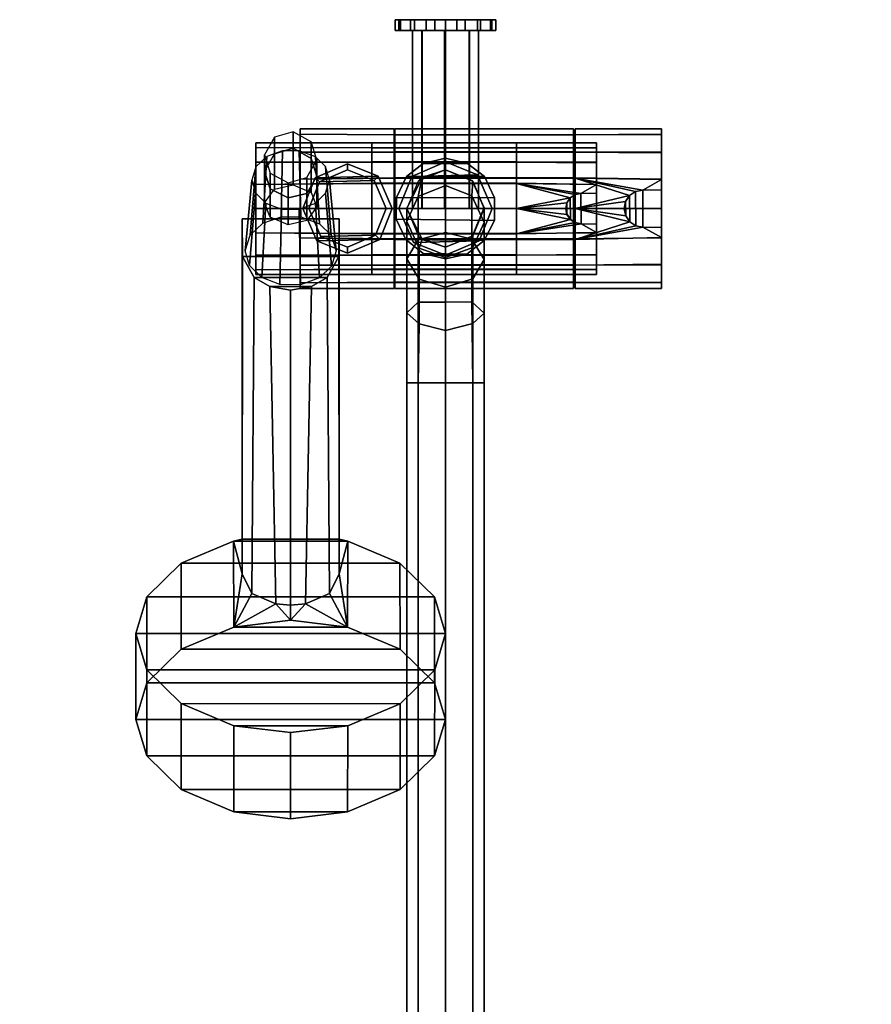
# Model space of a CAD drawing. Header units: millimetres. Extents: x -110 to 110, y -509 to 0.
# Tile 2 of 2: x -110 to 110, y -255 to 0. Entities that reach past the tile are written whole.
import ezdxf

# ---------------------------------------------------------------- set-up
doc = ezdxf.new("R2010")
doc.units = ezdxf.units.MM
doc.header["$MEASUREMENT"] = 0
doc.layers.add('CHROME01', color=9, linetype='Continuous')
doc.layers.add('PLASTIC02', color=253, linetype='Continuous')

msp = doc.modelspace()

# ---------------------------------------------------------------- meshes
at = {"layer": 'CHROME01'}
mesh = msp.add_polyface(dxfattribs=at)
corners = [(-19, -33.32, 812.85), (18.3, -33.32, 812.85), (18.3, -32, 806.29), (-19, -32, 806.29), (18.3, -33.28, 799.81), (-19, -33.28, 799.81), (18.3, -36.95, 794.29), (-19, -36.95, 794.29), (-25.31, -38.99, 118.51), (-18.41, -41.74, 118.51), (-32.56, -42.1, 118.51), (-18.41, -41.74, 118.51), (-25.31, -38.99, 118.51), (-25.31, -37.46, 148.5), (-17.36, -40.64, 148.5), (-25.31, -37.46, 149.5), (-17.36, -40.64, 149.5), (-33.67, -41.05, 149.5), (-17.36, -40.64, 158.15), (-25.31, -37.46, 158.15), (-33.67, -41.05, 158.15), (-17.36, -40.64, 149.5), (-25.31, -37.46, 149.5), (-25.31, -37.46, 158.15), (-17.36, -40.64, 158.15), (0, -36.96, 20), (8.3, -40.27, 20), (-8.73, -40.7, 20), (8.3, -40.27, 43.05), (0, -36.96, 43.05), (-8.73, -40.7, 43.05), (0, -36.96, 20), (-8.73, -40.7, 20), (-8.73, -40.7, 43.05), (0, -36.96, 43.05), (0, -39, 43.31), (-7.03, -41.88, 43.31), (-6, -41, 1191.7), (0, -39, 1191.7), (-7.03, -45.86, 1211.55), (0, -43.08, 1212.39), (-37.53, -29.81, 180.6), (-13.3, -29.96, 180.96), (-13.3, -28.36, 173), (-37.53, -28.36, 173), (-13.3, -29.92, 165.13), (-37.53, -29.81, 165.4), (-13.3, -34.37, 158.43), (-37.53, -34.4, 158.4), (-13.3, -41.07, 153.94), (-37.53, -41.4, 153.81), (-13.3, -41.16, 192.1), (-13.3, -34.47, 187.66), (-37.53, -34.4, 187.6), (-37.53, -41.4, 192.19), (-5.81, -37.37, 978.76), (0, -36, 978.76), (0, -36, 952.76), (-5.81, -37.37, 952.76), (-12.68, -46.11, 952.76), (-12.68, -46.11, 978.76), (-10.05, -40.75, 978.76), (-10.05, -40.75, 952.76), (-13, -0.2, 965.76), (-13, -3, 965.76), (-12.06, -3, 970.61), (-12.06, -0.2, 970.61), (-9.06, -3, 975.08), (-9.06, -0.2, 975.08), (-4.99, -3, 977.76), (-4.99, -0.2, 977.76), (0.03, -3, 978.76), (0.03, -0.2, 978.76), (-2.74, -0.2, 953.05), (-2.74, -3, 953.05), (-7.97, -3, 955.48), (-7.97, -0.2, 955.48), (-11.64, -3, 959.96), (-11.64, -0.2, 959.96), (5.05, -3, 977.74), (0.03, -3, 978.76), (-4.99, -3, 977.76), (-0.26, -3, 974.25), (-6.15, -3, 971.63), (-6.15, -49, 971.63), (-0.26, -49, 974.25), (-8.5, -3, 965.76), (-8.5, -49, 965.76), (-6.05, -3, 959.79), (0.01, -3, 957.26), (0.01, -49, 957.26), (-6.05, -49, 959.79)]
mesh.append_faces([[corners[k] for k in face] for face in [(0, 1, 2, 3), (4, 5, 3, 2), (4, 6, 7, 5), (8, 9, 10, 10), (11, 12, 13, 14), (15, 16, 17, 17), (18, 19, 20, 20), (21, 22, 23, 24), (25, 26, 27, 27), (28, 29, 30, 30), (31, 32, 33, 34), (35, 36, 37, 38), (38, 37, 39, 40), (41, 42, 43, 44), (43, 45, 46, 44), (45, 47, 48, 46), (49, 50, 48, 47), (51, 52, 53, 54), (42, 41, 53, 52), (55, 56, 57, 58), (59, 60, 61, 62), (62, 61, 55, 58), (63, 64, 65, 66), (66, 65, 67, 68), (68, 67, 69, 70), (70, 69, 71, 72), (73, 74, 75, 76), (76, 75, 77, 78), (78, 77, 64, 63), (79, 80, 81, 81), (82, 83, 84, 85), (84, 83, 86, 87), (88, 89, 90, 91), (86, 88, 91, 87)]])
mesh = msp.add_polyface(dxfattribs=at)
corners = [(18.3, -42.47, 790.59), (-19, -42.47, 790.59), (-19, -36.95, 794.29), (18.3, -36.95, 794.29), (18.3, -37.03, 818.36), (-19, -37.03, 818.36), (-19, -42.55, 822.02), (18.3, -42.55, 822.02), (18.3, -33.32, 812.85), (-19, -33.32, 812.85), (8.3, -40.27, 20), (0, -36.96, 20), (0, -36.96, 43.05), (8.3, -40.27, 43.05), (0, -39, 43.31), (0, -39, 1191.7), (7.07, -41.93, 1191.7), (6.91, -41.77, 43.31), (6.84, -45.69, 1211.62), (0, -43.08, 1212.39), (-13.05, -29.96, 180.96), (33.1, -29.96, 180.91), (33.1, -28.36, 172.95), (-13.05, -28.36, 173), (33.1, -29.92, 165.08), (-13.05, -29.92, 165.13), (33.1, -34.37, 158.38), (-13.05, -34.37, 158.43), (33.1, -41.07, 153.89), (-13.05, -41.07, 153.94), (-5.81, -37.37, 952.76), (0, -36, 952.76), (5.72, -37.33, 952.76), (5.72, -37.33, 952.76), (10.05, -40.75, 952.76), (-10.05, -40.75, 952.76), (-5.81, -37.37, 952.76), (10.05, -40.75, 952.76), (12.7, -46.21, 952.76), (-12.68, -46.11, 952.76), (-10.05, -40.75, 952.76), (0, -36, 978.76), (-5.81, -37.37, 978.76), (5.72, -37.33, 978.76), (-10.05, -40.75, 978.76), (10.05, -40.75, 978.76), (-12.68, -46.11, 978.76), (12.7, -46.21, 978.76), (5.72, -37.33, 978.76), (10.05, -40.75, 978.76), (10.05, -40.75, 952.76), (5.72, -37.33, 952.76), (0, -36, 952.76), (0, -36, 978.76), (0.03, -0.2, 978.76), (0.03, -3, 978.76), (5.05, -3, 977.74), (5.05, -0.2, 977.74), (9.04, -3, 975.1), (9.04, -0.2, 975.1), (11.63, -0.2, 959.95), (11.63, -3, 959.95), (8.25, -3, 955.71), (8.25, -0.2, 955.71), (2.89, -3, 953.08), (2.89, -0.2, 953.08), (-2.74, -3, 953.05), (-2.74, -0.2, 953.05), (-9.06, -3, 975.08), (9.04, -3, 975.1), (5.05, -3, 977.74), (-4.99, -3, 977.76), (-12.06, -3, 970.61), (12, -3, 970.76), (-13, -3, 965.76), (13, -3, 965.76), (-11.64, -3, 959.96), (11.63, -3, 959.95), (-7.97, -3, 955.48), (8.25, -3, 955.71), (-2.74, -3, 953.05), (2.89, -3, 953.08), (6.13, -3, 971.64), (-0.26, -3, 974.25), (-0.26, -49, 974.25), (6.13, -49, 971.64), (8.5, -3, 965.76), (8.5, -49, 965.76), (0.01, -3, 957.26), (6.18, -3, 959.92), (6.18, -49, 959.92), (0.01, -49, 957.26)]
mesh.append_faces([[corners[k] for k in face] for face in [(0, 1, 2, 3), (4, 5, 6, 7), (8, 9, 5, 4), (10, 11, 12, 13), (14, 15, 16, 17), (18, 16, 15, 19), (20, 21, 22, 23), (24, 25, 23, 22), (24, 26, 27, 25), (28, 29, 27, 26), (30, 31, 32, 32), (33, 34, 35, 36), (37, 38, 39, 40), (41, 42, 43, 43), (44, 45, 43, 42), (46, 47, 45, 44), (48, 49, 50, 51), (52, 53, 48, 51), (54, 55, 56, 57), (57, 56, 58, 59), (60, 61, 62, 63), (63, 62, 64, 65), (65, 64, 66, 67), (68, 69, 70, 71), (72, 73, 69, 68), (74, 75, 73, 72), (76, 77, 75, 74), (78, 79, 77, 76), (80, 81, 79, 78), (82, 83, 84, 85), (86, 82, 85, 87), (88, 89, 90, 91), (90, 89, 86, 87)]])
mesh = msp.add_polyface(dxfattribs=at)
corners = [(39, -43.8, 819.61), (39, -38.98, 816.49), (39, -37.15, 818.47), (39, -42.82, 822.13), (39, -36.98, 794.27), (39, -38.81, 796.27), (39, -43.98, 792.9), (39, -42.74, 790.48), (39, -33.19, 800.03), (39, -35.63, 801.22), (39, -32, 806.29), (39, -34.7, 806.29), (39, -33.27, 812.73), (39, -35.72, 811.6), (18.3, -32, 806.29), (18.3, -33.32, 812.85), (39, -33.27, 812.73), (39, -32, 806.29), (18.3, -37.03, 818.36), (39, -37.15, 818.47), (18.3, -42.55, 822.02), (39, -42.82, 822.13), (39, -33.19, 800.03), (18.3, -33.28, 799.81), (39, -36.98, 794.27), (18.3, -36.95, 794.29), (39, -42.74, 790.48), (18.3, -42.47, 790.59), (49.11, -44.6, 193.17), (50.94, -44.23, 193.08), (33.53, -41.16, 192.04), (33.53, -28.36, 172.95), (33.53, -29.96, 180.91), (55.82, -29.9, 180.82), (55.82, -28.36, 173), (33.53, -34.47, 187.61), (55.82, -34.61, 187.8), (55.82, -41.5, 192.23), (55.82, -29.81, 165.4), (33.53, -29.92, 165.08), (55.82, -34.4, 158.4), (33.53, -34.37, 158.38), (55.82, -41.4, 153.81), (33.53, -41.07, 153.89), (55.82, -44.14, 193.06), (55.82, -42.68, 189.17), (55.82, -41.5, 192.23), (55.82, -44.14, 193.06), (55.82, -44.15, 189.67), (55.82, -36.83, 185.38), (55.82, -34.61, 187.8), (55.82, -34.4, 158.4), (55.82, -36.62, 160.83), (55.82, -42.9, 156.75), (55.82, -41.4, 153.81), (55.82, -29.81, 165.4), (55.82, -32.77, 166.84), (55.82, -28.36, 173), (55.82, -31.64, 173), (55.82, -29.9, 180.82), (55.82, -32.88, 179.44), (33.1, -34.47, 187.61), (-13.05, -34.47, 187.66), (-13.05, -41.16, 192.1), (33.1, -41.16, 192.04), (33.1, -29.96, 180.91), (-13.05, -29.96, 180.96), (10.05, -40.75, 978.76), (12.7, -46.21, 978.76), (12.7, -46.21, 952.76), (10.05, -40.75, 952.76), (9.04, -3, 975.1), (12, -3, 970.76), (12, -0.2, 970.76), (9.04, -0.2, 975.1), (13, -3, 965.76), (13, -0.2, 965.76), (11.63, -3, 959.95), (11.63, -0.2, 959.95)]
mesh.append_faces([[corners[k] for k in face] for face in [(0, 1, 2, 3), (4, 5, 6, 7), (4, 8, 9, 5), (8, 10, 11, 9), (10, 12, 13, 11), (1, 13, 12, 2), (14, 15, 16, 17), (15, 18, 19, 16), (20, 21, 19, 18), (22, 23, 14, 17), (24, 25, 23, 22), (24, 26, 27, 25), (28, 29, 30, 30), (31, 32, 33, 34), (32, 35, 36, 33), (30, 37, 36, 35), (37, 30, 29, 29), (38, 39, 31, 34), (40, 41, 39, 38), (40, 42, 43, 41), (37, 29, 44, 44), (45, 46, 47, 48), (45, 49, 50, 46), (51, 52, 53, 54), (51, 55, 56, 52), (55, 57, 58, 56), (57, 59, 60, 58), (49, 60, 59, 50), (61, 62, 63, 64), (65, 66, 62, 61), (67, 68, 69, 70), (71, 72, 73, 74), (73, 72, 75, 76), (76, 75, 77, 78)]])
mesh = msp.add_polyface(dxfattribs=at)
corners = [(-49, -49, 806.29), (-49, -36.98, 818.31), (-49, -33.19, 812.55), (-49, -32, 806.29), (-49, -42.74, 822.1), (-49, -36.98, 794.27), (-49, -42.74, 790.48), (-49, -33.19, 800.03), (-49, -33.19, 812.55), (-19, -33.32, 812.85), (-19, -32, 806.29), (-49, -32, 806.29), (-19, -33.28, 799.81), (-49, -33.19, 800.03), (-19, -36.95, 794.29), (-49, -36.98, 794.27), (-19, -42.47, 790.59), (-49, -42.74, 790.48), (-19, -42.55, 822.02), (-19, -37.03, 818.36), (-49, -36.98, 818.31), (-49, -42.74, 822.1), (-17.36, -40.64, 148.5), (-25.31, -37.46, 148.5), (-33.67, -41.05, 148.5), (-25.31, -38.99, 118.51), (-32.56, -42.1, 118.51), (-33.67, -41.05, 148.5), (-25.31, -37.46, 148.5), (-25.31, -37.46, 149.5), (-33.67, -41.05, 149.5), (-33.67, -41.05, 158.15), (-25.31, -37.46, 158.15), (-37.53, -28.36, 173), (-37.53, -49, 173), (-37.53, -29.81, 180.6), (-37.53, -34.4, 187.6), (-37.53, -41.4, 192.19), (-37.53, -34.4, 158.4), (-37.53, -41.4, 153.81), (-37.53, -29.81, 165.4), (-33.28, -40.63, 788.85), (-35.86, -45.08, 787.47), (-35.86, -41.01, 768.91), (-33.28, -36.45, 769.85), (-34.67, -36.04, 790.28), (-34.67, -31.74, 770.83), (-34.67, -44.86, 807.79), (-33.28, -48.55, 804.7), (-39.32, -29.21, 771.35), (-39.32, -33.36, 790.3), (-39.32, -42.89, 809.45), (-46.72, -39.34, 789.25), (-44.14, -34.9, 790.63), (-44.14, -30.57, 771.07), (-46.72, -35.13, 770.13), (-46.72, -47.51, 805.57), (-44.14, -43.95, 808.56), (-45.33, -43.94, 787.83), (-45.33, -39.84, 769.15), (-40.68, -42.37, 768.63), (-40.68, -46.22, 786.45), (-37.4, -51.15, 826.39), (-32.57, -52.97, 824.87), (-33.62, -35.66, 802.15), (-37.77, -34.1, 803.45), (-42.47, -51.13, 826.41), (-42.12, -34.08, 803.47), (-47.18, -52.81, 825), (-46.16, -35.52, 802.26)]
mesh.append_faces([[corners[k] for k in face] for face in [(0, 1, 2, 3), (1, 0, 4, 4), (0, 5, 6, 6), (0, 3, 7, 5), (8, 9, 10, 11), (10, 12, 13, 11), (12, 14, 15, 13), (16, 17, 15, 14), (18, 19, 20, 21), (9, 8, 20, 19), (22, 23, 24, 24), (25, 26, 27, 28), (29, 30, 31, 32), (33, 34, 35, 35), (36, 34, 37, 37), (34, 38, 39, 39), (38, 34, 40, 40), (36, 35, 34, 34), (33, 40, 34, 34), (41, 42, 43, 44), (45, 41, 44, 46), (47, 48, 41, 45), (45, 46, 49, 50), (47, 45, 50, 51), (52, 53, 54, 55), (56, 57, 53, 52), (58, 52, 55, 59), (50, 53, 57, 51), (49, 54, 53, 50), (60, 61, 58, 59), (62, 63, 64, 65), (66, 62, 65, 67), (68, 66, 67, 69)]])
mesh = msp.add_polyface(dxfattribs=at)
corners = [(55.82, -53.86, 193.06), (55.82, -44.14, 193.06), (55.82, -44.14, 202.99), (55.82, -53.86, 202.99), (55.82, -53.85, 189.67), (55.82, -44.15, 189.67), (55.82, -42.68, 189.17), (55.82, -55.39, 189.14), (55.82, -49.03, 155.64), (55.82, -42.9, 156.75), (55.82, -55.05, 156.73), (55.82, -65.13, 179.44), (55.82, -32.88, 179.44), (55.82, -36.83, 185.38), (55.82, -61.17, 185.38), (55.82, -66.36, 173), (55.82, -31.64, 173), (55.82, -65.24, 166.85), (55.82, -32.77, 166.84), (55.82, -61.42, 160.86), (55.82, -36.62, 160.83), (51.01, -53.77, 193.08), (55.82, -53.86, 193.06), (55.82, -53.86, 202.99), (51.01, -53.77, 202.99), (50.94, -44.23, 193.08), (50.94, -44.23, 202.99), (55.82, -44.14, 202.99), (55.82, -44.14, 193.06), (46.19, -49.04, 193.64), (46.57, -50.87, 193.56), (46.57, -50.86, 202.99), (46.19, -49.04, 202.99), (49.1, -44.6, 193.17), (49.11, -44.6, 202.99), (46.54, -47.21, 202.99), (46.54, -47.2, 193.56), (49.18, -53.43, 202.99), (49.17, -53.42, 193.16), (47.56, -45.65, 202.99), (47.56, -45.65, 193.37), (47.62, -52.41, 193.36), (47.62, -52.41, 202.99), (55.82, -44.14, 202.99), (50.94, -44.23, 202.99), (51.01, -53.77, 202.99), (55.82, -53.86, 202.99), (46.19, -49.04, 202.99), (46.57, -50.86, 202.99), (46.54, -47.21, 202.99), (49.11, -44.6, 202.99), (49.18, -53.43, 202.99), (47.56, -45.65, 202.99), (47.62, -52.41, 202.99), (39, -45, 830.99), (34.98, -45.07, 830.99), (35.04, -52.93, 830.99), (39, -53, 830.99), (31.07, -49.03, 830.99), (31.38, -50.54, 830.99), (31.36, -47.52, 830.99), (33.48, -45.38, 830.99), (33.53, -52.65, 830.99), (32.2, -46.24, 830.99), (32.25, -51.81, 830.99), (39, -38.98, 816.49), (39, -43.8, 819.61), (39, -54.26, 819.59), (39, -59.02, 816.49), (39, -49.03, 791.99), (39, -43.98, 792.9), (39, -53.98, 792.89), (39, -62.28, 811.59), (39, -35.72, 811.6), (39, -63.3, 806.29), (39, -34.7, 806.29), (39, -62.37, 801.23), (39, -35.63, 801.22), (39, -59.23, 796.3), (39, -38.81, 796.27), (39, -53, 822.81), (39, -45, 822.81), (39, -45, 830.99), (39, -53, 830.99), (39, -52.99, 820.02), (39, -45, 820.02), (31.07, -49.03, 823.29), (31.39, -50.54, 823.22), (31.38, -50.54, 830.99), (31.07, -49.03, 830.99), (33.47, -45.38, 822.9), (33.48, -45.38, 830.99), (34.98, -45.07, 830.99), (34.98, -45.07, 822.83), (31.36, -47.52, 830.99), (31.36, -47.52, 823.22), (35.04, -52.93, 830.99), (33.53, -52.65, 830.99), (33.53, -52.64, 822.89), (35.04, -52.93, 822.83), (32.2, -46.24, 830.99), (32.2, -46.24, 823.06), (32.25, -51.8, 823.06), (32.25, -51.81, 830.99), (39, -45, 830.99), (39, -45, 822.81), (39, -53, 822.81), (39, -53, 830.99)]
mesh.append_faces([[corners[k] for k in face] for face in [(0, 1, 2, 3), (0, 4, 5, 1), (6, 5, 4, 7), (8, 9, 10, 10), (11, 12, 13, 14), (15, 16, 12, 11), (17, 18, 16, 15), (19, 20, 18, 17), (10, 9, 20, 19), (13, 6, 7, 14), (21, 22, 23, 24), (25, 26, 27, 28), (29, 30, 31, 32), (33, 34, 26, 25), (29, 32, 35, 36), (24, 37, 38, 21), (39, 34, 33, 40), (35, 39, 40, 36), (41, 42, 31, 30), (38, 37, 42, 41), (43, 44, 45, 46), (47, 48, 49, 49), (45, 44, 50, 51), (51, 50, 52, 53), (53, 52, 49, 48), (54, 55, 56, 57), (58, 59, 60, 60), (56, 55, 61, 62), (62, 61, 63, 64), (64, 63, 60, 59), (65, 66, 67, 68), (69, 70, 71, 71), (72, 73, 65, 68), (74, 75, 73, 72), (76, 77, 75, 74), (78, 79, 77, 76), (71, 70, 79, 78), (80, 81, 82, 83), (80, 84, 85, 81), (66, 85, 84, 67), (86, 87, 88, 89), (90, 91, 92, 93), (86, 89, 94, 95), (96, 97, 98, 99), (100, 91, 90, 101), (94, 100, 101, 95), (102, 103, 88, 87), (98, 97, 103, 102), (93, 92, 104, 105), (99, 106, 107, 96)]])
mesh = msp.add_polyface(dxfattribs=at)
corners = [(-49, -55.26, 822.1), (-49, -49, 806.29), (-49, -61.02, 818.31), (-49, -55.26, 790.48), (-49, -61.02, 794.27), (-49, -49, 823.29), (-49, -42.74, 822.1), (-49, -42.74, 790.48), (-49, -49, 789.29), (-19, -48.99, 789.29), (-49, -49, 789.29), (-49, -42.74, 790.48), (-19, -42.47, 790.59), (-19, -55.45, 790.56), (-49, -55.26, 790.48), (-19, -60.97, 794.21), (-49, -61.02, 794.27), (-19, -49, 823.29), (-49, -49, 823.29), (-49, -55.26, 822.1), (-19, -55.56, 821.97), (-19, -42.55, 822.02), (-49, -42.74, 822.1), (-36.85, -49, 148.5), (-35.32, -49, 118.51), (-32.2, -56.25, 118.51), (-33.26, -57.36, 148.5), (-32.56, -42.1, 118.51), (-33.67, -41.05, 148.5), (-36.85, -49, 158.15), (-36.85, -49, 149.5), (-33.26, -57.36, 149.5), (-33.26, -57.36, 158.15), (-33.67, -41.05, 149.5), (-33.67, -41.05, 158.15), (-37.53, -49, 173), (-37.53, -56.6, 153.81), (-37.53, -63.6, 158.4), (-37.53, -56.6, 192.19), (-37.53, -49, 193.64), (-37.53, -49, 152.36), (-37.53, -68.19, 165.4), (-37.53, -41.4, 192.19), (-37.53, -41.4, 153.81), (-33.28, -48.55, 804.7), (-35.86, -52.12, 801.71), (-35.86, -45.08, 787.47), (-33.28, -40.63, 788.85), (-40.68, -53.18, 800.82), (-40.68, -46.22, 786.45), (-45.33, -51.2, 802.47), (-46.72, -47.51, 805.57), (-46.72, -39.34, 789.25), (-45.33, -43.94, 787.83), (-40.68, -42.37, 768.63), (-35.86, -41.01, 768.91), (-32.57, -52.97, 824.87), (-29.52, -55.9, 822.42), (-31, -38.17, 800.05), (-33.62, -35.66, 802.15), (-50.49, -55.91, 822.41), (-47.18, -52.81, 825), (-46.16, -35.52, 802.26), (-49, -38.18, 800.04), (-50.05, -41.62, 797.17), (-51.72, -59.92, 819.06), (-47.46, -66.85, 813.26), (-50.61, -63.74, 815.86), (-49.1, -44.9, 794.43), (-46.4, -47.57, 792.2), (-42.79, -68.65, 811.76), (-42.39, -49.12, 790.91), (-32.57, -66.87, 813.25), (-37.49, -68.7, 811.72), (-37.84, -49.16, 790.87), (-33.62, -47.59, 792.18), (-29.48, -63.87, 815.75), (-30.97, -45.02, 794.33), (-27.5, -51.66, 827.44), (-27.56, -61.4, 819.3), (-52.44, -61.4, 819.3), (-52.5, -51.66, 827.44)]
mesh.append_faces([[corners[k] for k in face] for face in [(0, 1, 2, 2), (1, 3, 4, 4), (5, 6, 1, 0), (1, 7, 8, 3), (9, 10, 11, 12), (13, 14, 10, 9), (13, 15, 16, 14), (17, 18, 19, 20), (21, 22, 18, 17), (23, 24, 25, 26), (27, 24, 23, 28), (29, 30, 31, 32), (33, 30, 29, 34), (35, 36, 37, 37), (38, 39, 35, 35), (36, 35, 40, 40), (37, 41, 35, 35), (42, 35, 39, 39), (43, 40, 35, 35), (44, 45, 46, 47), (46, 45, 48, 49), (50, 51, 52, 53), (48, 50, 53, 49), (54, 55, 46, 49), (56, 57, 58, 59), (60, 61, 62, 63), (60, 63, 64, 65), (66, 67, 68, 69), (70, 66, 69, 71), (72, 73, 74, 75), (76, 72, 75, 77), (64, 68, 67, 65), (78, 79, 80, 81)]])
mesh = msp.add_polyface(dxfattribs=at)
corners = [(-25.31, -59.01, 118.51), (-32.2, -56.25, 118.51), (-18.05, -55.89, 118.51), (-15.3, -49, 118.51), (-35.32, -49, 118.51), (-32.56, -42.1, 118.51), (-18.41, -41.74, 118.51), (-25.31, -60.54, 148.5), (-16.95, -56.95, 148.5), (-33.26, -57.36, 148.5), (-13.77, -49, 148.5), (-36.85, -49, 148.5), (-17.36, -40.64, 148.5), (-33.67, -41.05, 148.5), (-18.05, -55.89, 118.51), (-15.3, -49, 118.51), (-13.77, -49, 148.5), (-16.95, -56.95, 148.5), (-25.31, -60.54, 148.5), (-25.31, -59.01, 118.51), (-13.77, -49, 148.5), (-15.3, -49, 118.51), (-18.41, -41.74, 118.51), (-17.36, -40.64, 148.5), (-25.31, -60.54, 149.5), (-33.26, -57.36, 149.5), (-16.95, -56.95, 149.5), (-13.77, -49, 149.5), (-36.85, -49, 149.5), (-33.67, -41.05, 149.5), (-17.36, -40.64, 149.5), (-25.31, -60.54, 158.15), (-16.95, -56.95, 158.15), (-33.26, -57.36, 158.15), (-13.77, -49, 158.15), (-36.85, -49, 158.15), (-17.36, -40.64, 158.15), (-33.67, -41.05, 158.15), (-16.95, -56.95, 149.5), (-13.77, -49, 149.5), (-13.77, -49, 158.15), (-16.95, -56.95, 158.15), (-13.77, -49, 158.15), (-13.77, -49, 149.5), (-17.36, -40.64, 149.5), (-17.36, -40.64, 158.15), (-12.04, -49, 43.05), (-12.04, -49, 20), (-8.3, -57.73, 20), (-8.3, -57.73, 43.05), (-8.73, -40.7, 20), (-8.73, -40.7, 43.05), (-7.03, -41.88, 43.31), (-10, -49.01, 43.31), (-10, -49, 1191.7), (-6, -41, 1191.7), (-6.86, -56.27, 43.31), (-6, -57, 1191.7), (-10, -62, 1223.42), (-7.03, -57.04, 1228.33), (-7.03, -45.86, 1211.55), (-10, -52.34, 1208.95), (-6.84, -59.23, 1206.18), (0, -43.08, 1212.39), (0, -55.16, 1230.54), (0, -59, 43.31), (0, -59, 1191.7), (-13.3, -48.99, 152.36), (-37.53, -49, 152.36), (-37.53, -41.4, 153.81), (-13.3, -41.07, 153.94), (-13.3, -56.83, 153.9), (-37.53, -56.6, 153.81), (-13.3, -49, 193.64), (-37.53, -49, 193.64), (-37.53, -56.6, 192.19), (-13.3, -56.97, 192.04), (-13.3, -41.16, 192.1), (-37.53, -41.4, 192.19), (-29.95, -41.62, 797.17), (-31, -38.17, 800.05), (-29.52, -55.9, 822.42), (-28.28, -59.92, 819.06), (-29.48, -63.87, 815.75), (-30.97, -45.02, 794.33), (-10.27, -56.97, 978.76), (-12.71, -51.74, 978.76), (-12.71, -51.74, 952.76), (-10.27, -56.97, 952.76), (-12.68, -46.11, 978.76), (-12.68, -46.11, 952.76)]
mesh.append_faces([[corners[k] for k in face] for face in [(0, 1, 2, 2), (3, 2, 1, 4), (5, 6, 3, 4), (7, 8, 9, 9), (9, 8, 10, 11), (11, 10, 12, 13), (14, 15, 16, 17), (18, 19, 14, 17), (20, 21, 22, 23), (24, 25, 26, 26), (27, 26, 25, 28), (29, 30, 27, 28), (31, 32, 33, 33), (33, 32, 34, 35), (35, 34, 36, 37), (38, 39, 40, 41), (42, 43, 44, 45), (46, 47, 48, 49), (50, 47, 46, 51), (52, 53, 54, 55), (54, 53, 56, 57), (58, 59, 60, 61), (54, 61, 60, 55), (62, 61, 54, 57), (63, 60, 59, 64), (56, 65, 66, 57), (67, 68, 69, 70), (71, 72, 68, 67), (73, 74, 75, 76), (77, 78, 74, 73), (79, 80, 81, 82), (83, 84, 79, 82), (85, 86, 87, 88), (87, 86, 89, 90)]])
mesh = msp.add_polyface(dxfattribs=at)
corners = [(18.3, -42.47, 790.59), (18.3, -48.99, 789.29), (-19, -48.99, 789.29), (-19, -42.47, 790.59), (18.3, -55.45, 790.56), (-19, -55.45, 790.56), (18.3, -49, 823.29), (-19, -49, 823.29), (-19, -55.56, 821.97), (18.3, -55.56, 821.97), (18.3, -42.55, 822.02), (-19, -42.55, 822.02), (33.47, -45.38, 822.9), (34.98, -45.07, 822.83), (18.3, -42.55, 822.02), (18.3, -49, 823.29), (18.3, -55.56, 821.97), (32.25, -51.81, 823.06), (39, -55.18, 822.13), (35.04, -52.93, 822.83), (33.53, -52.64, 822.89), (31.36, -47.52, 823.22), (31.07, -49.03, 823.29), (32.2, -46.24, 823.06), (12.04, -49, 20), (8.73, -57.3, 20), (-8.3, -57.73, 20), (-12.04, -49, 20), (-8.73, -40.7, 20), (8.3, -40.27, 20), (-8.3, -57.73, 43.05), (8.73, -57.3, 43.05), (12.04, -49, 43.05), (-12.04, -49, 43.05), (8.3, -40.27, 43.05), (-8.73, -40.7, 43.05), (8.73, -57.3, 20), (12.04, -49, 20), (12.04, -49, 43.05), (8.73, -57.3, 43.05), (12.04, -49, 43.05), (12.04, -49, 20), (8.3, -40.27, 20), (8.3, -40.27, 43.05), (6.92, -56.22, 43.31), (10, -48.7, 43.31), (10, -49, 1191.7), (7.07, -56.07, 1191.7), (6.91, -41.77, 43.31), (7.07, -41.93, 1191.7), (6.84, -56.9, 1228.47), (10, -62.17, 1223.25), (10, -52.57, 1208.86), (6.84, -45.69, 1211.62), (7.03, -59.05, 1206.25), (0, -43.08, 1212.39), (0, -55.16, 1230.54), (0, -59, 43.31), (0, -59, 1191.7), (33.1, -41.07, 153.89), (33.1, -48.99, 152.31), (-13.05, -48.99, 152.36), (-13.05, -41.07, 153.94), (33.1, -56.83, 153.85), (-13.05, -56.83, 153.9), (33.1, -49, 193.59), (-13.05, -49, 193.64), (-13.05, -56.97, 192.04), (33.1, -56.97, 191.99), (33.1, -41.16, 192.04), (-13.05, -41.16, 192.1), (12.7, -46.21, 952.76), (12.63, -52.1, 952.76), (-12.71, -51.74, 952.76), (-12.68, -46.11, 952.76), (12.63, -52.1, 952.76), (10.02, -57.28, 952.76), (-10.27, -56.97, 952.76), (-12.71, -51.74, 952.76), (-12.71, -51.74, 978.76), (12.63, -52.1, 978.76), (12.7, -46.21, 978.76), (-12.68, -46.11, 978.76), (-10.27, -56.97, 978.76), (10.02, -57.28, 978.76), (12.7, -46.21, 952.76), (12.7, -46.21, 978.76), (12.63, -52.1, 978.76), (12.63, -52.1, 952.76), (10.02, -57.28, 978.76), (10.02, -57.28, 952.76)]
mesh.append_faces([[corners[k] for k in face] for face in [(0, 1, 2, 3), (1, 4, 5, 2), (6, 7, 8, 9), (10, 11, 7, 6), (12, 13, 14, 14), (15, 16, 17, 17), (18, 19, 16, 16), (20, 17, 16, 16), (21, 15, 22, 22), (15, 23, 14, 14), (24, 25, 26, 27), (28, 29, 24, 27), (30, 31, 32, 33), (33, 32, 34, 35), (36, 37, 38, 39), (40, 41, 42, 43), (44, 45, 46, 47), (45, 48, 49, 46), (50, 51, 52, 53), (52, 54, 47, 46), (49, 53, 52, 46), (50, 53, 55, 56), (57, 44, 47, 58), (59, 60, 61, 62), (60, 63, 64, 61), (65, 66, 67, 68), (69, 70, 66, 65), (71, 72, 73, 74), (75, 76, 77, 78), (79, 80, 81, 82), (83, 84, 80, 79), (85, 86, 87, 88), (88, 87, 89, 90)]])
mesh = msp.add_polyface(dxfattribs=at)
corners = [(39, -43.8, 819.61), (39, -42.82, 822.13), (39, -45, 822.81), (39, -45, 820.02), (39, -54.26, 819.59), (39, -55.18, 822.13), (39, -60.85, 818.47), (39, -59.02, 816.49), (39, -55.26, 790.48), (39, -53.98, 792.89), (39, -59.23, 796.3), (39, -61.02, 794.27), (39, -49, 789.29), (39, -49.03, 791.99), (39, -42.74, 790.48), (39, -43.98, 792.9), (39, -52.99, 820.02), (39, -53, 822.81), (39, -42.82, 822.13), (18.3, -42.55, 822.02), (34.98, -45.07, 822.83), (39, -42.74, 790.48), (39, -49, 789.29), (18.3, -48.99, 789.29), (18.3, -42.47, 790.59), (39, -55.26, 790.48), (18.3, -55.45, 790.56), (39, -61.02, 794.27), (18.3, -60.97, 794.21), (39, -60.85, 818.47), (39, -55.18, 822.13), (18.3, -55.56, 821.97), (18.3, -61.07, 818.26), (35.04, -52.93, 822.83), (39, -53, 822.81), (39, -45, 822.81), (33.53, -52.64, 822.89), (31.38, -50.54, 823.22), (18.3, -49, 823.29), (32.25, -51.81, 823.06), (31.07, -49.03, 823.29), (32.2, -46.24, 823.06), (31.36, -47.52, 823.22), (33.47, -45.38, 822.9), (55.82, -41.4, 153.81), (55.82, -49, 152.36), (33.53, -48.99, 152.31), (33.53, -41.07, 153.89), (55.82, -56.6, 153.81), (33.53, -56.83, 153.85), (33.53, -49, 193.59), (33.53, -56.97, 191.99), (47.62, -52.41, 193.36), (51.01, -53.77, 193.08), (55.82, -56.5, 192.23), (55.82, -53.86, 193.06), (49.18, -53.43, 193.16), (46.57, -50.87, 193.56), (46.19, -49.04, 193.64), (46.54, -47.2, 193.56), (47.56, -45.65, 193.37), (33.53, -41.16, 192.04), (49.11, -44.6, 193.17), (55.82, -56.6, 153.81), (55.82, -49, 152.36), (55.82, -49.03, 155.64), (55.82, -55.05, 156.73), (55.82, -41.4, 153.81), (55.82, -42.9, 156.75), (55.82, -55.39, 189.14), (55.82, -53.85, 189.67), (55.82, -53.86, 193.06), (55.82, -56.5, 192.23)]
mesh.append_faces([[corners[k] for k in face] for face in [(0, 1, 2, 3), (4, 5, 6, 7), (8, 9, 10, 11), (8, 12, 13, 9), (14, 15, 13, 12), (4, 16, 17, 5), (18, 19, 20, 20), (21, 22, 23, 24), (22, 25, 26, 23), (27, 28, 26, 25), (29, 30, 31, 32), (33, 30, 34, 34), (18, 20, 35, 35), (36, 31, 33, 33), (37, 38, 39, 39), (40, 38, 37, 37), (41, 38, 42, 42), (43, 19, 41, 41), (44, 45, 46, 47), (45, 48, 49, 46), (50, 51, 52, 52), (53, 54, 55, 55), (54, 53, 51, 51), (56, 51, 53, 53), (56, 52, 51, 51), (57, 50, 52, 52), (58, 50, 57, 57), (59, 50, 58, 58), (60, 50, 59, 59), (50, 60, 61, 61), (62, 61, 60, 60), (63, 64, 65, 66), (67, 68, 65, 64), (69, 70, 71, 72)]])
mesh = msp.add_polyface(dxfattribs=at)
corners = [(-49, -64.81, 812.55), (-49, -61.02, 818.31), (-49, -49, 806.29), (-49, -66, 806.29), (-49, -61.02, 794.27), (-49, -64.81, 800.03), (-19, -64.68, 799.73), (-49, -64.81, 800.03), (-49, -61.02, 794.27), (-19, -60.97, 794.21), (-19, -66, 806.29), (-49, -66, 806.29), (-19, -64.73, 812.74), (-49, -64.81, 812.55), (-19, -61.07, 818.26), (-49, -61.02, 818.31), (-19, -55.56, 821.97), (-49, -55.26, 822.1), (18.3, -55.45, 790.56), (18.3, -60.97, 794.21), (-19, -60.97, 794.21), (-19, -55.45, 790.56), (18.3, -64.68, 799.73), (-19, -64.68, 799.73), (18.3, -66, 806.29), (-19, -66, 806.29), (-32.2, -56.25, 118.51), (-25.31, -59.01, 118.51), (-25.31, -60.54, 148.5), (-33.26, -57.36, 148.5), (-25.31, -60.54, 158.15), (-25.31, -60.54, 149.5), (-16.95, -56.95, 149.5), (-16.95, -56.95, 158.15), (-33.26, -57.36, 149.5), (-33.26, -57.36, 158.15), (0, -61.04, 43.05), (8.73, -57.3, 43.05), (-8.3, -57.73, 43.05), (-8.3, -57.73, 20), (0, -61.04, 20), (0, -61.04, 43.05), (-8.3, -57.73, 43.05), (-10, -75.9, 1233.01), (-7.03, -73.17, 1239.43), (-7.03, -57.04, 1228.33), (-10, -62, 1223.42), (-6.84, -67.27, 1218.2), (-10, -52.34, 1208.95), (-6.84, -59.23, 1206.18), (0, -61.68, 1205.03), (-6, -57, 1191.7), (0, -59, 1191.7), (0, -69.3, 1216.4), (0, -73.18, 1242.56), (0, -55.16, 1230.54), (-13.3, -56.83, 153.9), (-13.3, -63.53, 158.34), (-37.53, -63.6, 158.4), (-37.53, -56.6, 153.81), (-13.3, -68.04, 165.03), (-37.53, -68.19, 165.4), (-13.3, -68.1, 180.84), (-13.3, -63.66, 187.53), (-37.53, -63.6, 187.6), (-37.53, -68.19, 180.6), (-13.3, -56.97, 192.04), (-37.53, -56.6, 192.19), (-37.53, -69.64, 173), (-37.53, -68.19, 180.6), (-37.53, -49, 173), (-37.53, -56.6, 192.19), (-37.53, -63.6, 187.6), (-37.53, -68.19, 165.4), (-37.49, -68.7, 811.72), (-42.79, -68.65, 811.76), (-42.39, -49.12, 790.91), (-37.84, -49.16, 790.87), (0, -62, 978.76), (5.53, -60.77, 978.76), (-5.8, -60.64, 978.76), (-5.8, -60.64, 978.76), (-10.27, -56.97, 978.76), (-10.27, -56.97, 952.76), (-5.8, -60.64, 952.76), (0, -62, 952.76), (0, -62, 978.76), (-27.56, -61.4, 819.3), (-30.59, -66.79, 814.79), (-49.41, -66.79, 814.79), (-52.44, -61.4, 819.3)]
mesh.append_faces([[corners[k] for k in face] for face in [(0, 1, 2, 3), (2, 4, 5, 3), (6, 7, 8, 9), (10, 11, 7, 6), (12, 13, 11, 10), (12, 14, 15, 13), (16, 17, 15, 14), (18, 19, 20, 21), (19, 22, 23, 20), (24, 25, 23, 22), (26, 27, 28, 29), (30, 31, 32, 33), (34, 31, 30, 35), (36, 37, 38, 38), (39, 40, 41, 42), (43, 44, 45, 46), (47, 46, 48, 49), (50, 49, 51, 52), (53, 47, 49, 50), (45, 44, 54, 55), (56, 57, 58, 59), (60, 61, 58, 57), (62, 63, 64, 65), (66, 67, 64, 63), (68, 69, 70, 70), (71, 70, 72, 72), (68, 70, 73, 73), (72, 70, 69, 69), (74, 75, 76, 77), (78, 79, 80, 80), (81, 82, 83, 84), (81, 84, 85, 86), (87, 88, 89, 90)]])
mesh = msp.add_polyface(dxfattribs=at)
corners = [(55.82, -68.19, 165.4), (55.82, -69.64, 173), (33.53, -69.64, 172.94), (33.53, -68.04, 164.98), (55.82, -68.1, 180.82), (33.53, -68.1, 180.78), (55.82, -69.64, 173), (55.82, -66.36, 173), (55.82, -65.13, 179.44), (55.82, -68.1, 180.82), (55.82, -68.19, 165.4), (55.82, -65.24, 166.85), (-6.84, -78.81, 1226.18), (-10, -75.9, 1233.01), (-10, -62, 1223.42), (-6.84, -67.27, 1218.2), (0, -69.3, 1216.4), (0, -80.54, 1223.97), (-7.07, -94, 1229.63), (0, -94, 1226.7), (-10, -94, 1236.7), (-7.07, -94, 1243.77), (-7.03, -73.17, 1239.43), (0, -94, 1246.7), (0, -73.18, 1242.56), (10, -76, 1232.78), (7.03, -78.73, 1226.35), (7.03, -67.14, 1218.33), (10, -62.17, 1223.25), (6.84, -73.1, 1239.61), (6.84, -56.9, 1228.47), (7.07, -94, 1229.63), (7.07, -94, 1243.77), (10, -94, 1236.7), (-13.3, -69.64, 173), (-37.53, -69.64, 173), (-37.53, -68.19, 165.4), (-13.3, -68.04, 165.03), (-13.3, -68.1, 180.84), (-37.53, -68.19, 180.6), (33.1, -69.64, 172.94), (-13.05, -69.64, 173), (-13.05, -68.04, 165.03), (33.1, -68.04, 164.98), (33.1, -68.1, 180.78), (-13.05, -68.1, 180.84), (-52.5, -143.37, 918.92), (-54.73, -134.9, 927.04), (-52.5, -134.38, 926.43), (-52.5, -134.38, 926.43), (-27.5, -134.38, 926.43), (-27.5, -51.66, 827.44), (-52.5, -51.66, 827.44), (-54.73, -134.9, 927.04), (-25.27, -134.9, 927.05), (-52.5, -51.66, 827.44), (-52.44, -61.4, 819.3), (-52.5, -143.37, 918.92), (-52.5, -134.38, 926.43), (-27.5, -143.37, 918.92), (-27.56, -61.4, 819.3), (-27.5, -51.66, 827.44), (-27.5, -134.38, 926.43), (-30.59, -66.79, 814.79), (-29.97, -148.47, 913.71), (-49.41, -66.79, 814.79), (-50.03, -148.47, 913.72), (-45.4, -69.13, 812.84), (-43.84, -151.17, 910.03), (-34.6, -69.13, 812.84), (-36.16, -151.17, 910.03), (-40, -70.07, 812.05), (-40, -151.51, 909.5), (-40, -70.07, 812.05), (-45.4, -69.13, 812.84), (-34.6, -69.13, 812.84), (-30.59, -66.79, 814.79), (-49.41, -66.79, 814.79)]
mesh.append_faces([[corners[k] for k in face] for face in [(0, 1, 2, 3), (1, 4, 5, 2), (6, 7, 8, 9), (10, 11, 7, 6), (12, 13, 14, 15), (12, 15, 16, 17), (18, 12, 17, 19), (13, 12, 18, 20), (21, 22, 13, 20), (22, 21, 23, 24), (25, 26, 27, 28), (29, 25, 28, 30), (17, 26, 31, 19), (16, 27, 26, 17), (23, 32, 29, 24), (25, 29, 32, 33), (31, 26, 25, 33), (34, 35, 36, 37), (38, 39, 35, 34), (40, 41, 42, 43), (40, 44, 45, 41), (46, 47, 48, 48), (49, 50, 51, 52), (53, 54, 50, 49), (55, 56, 57, 58), (59, 60, 61, 62), (63, 60, 59, 64), (65, 66, 57, 56), (65, 67, 68, 66), (69, 63, 64, 70), (67, 71, 72, 68), (71, 69, 70, 72), (73, 74, 75, 75), (76, 75, 74, 77)]])
mesh = msp.add_polyface(dxfattribs=at)
corners = [(39, -59.02, 816.49), (39, -60.85, 818.47), (39, -64.73, 812.73), (39, -62.28, 811.59), (39, -66, 806.29), (39, -63.3, 806.29), (39, -64.81, 800.03), (39, -62.37, 801.23), (39, -61.02, 794.27), (39, -59.23, 796.3), (18.3, -66, 806.29), (18.3, -64.73, 812.74), (-19, -64.73, 812.74), (-19, -66, 806.29), (18.3, -61.07, 818.26), (-19, -61.07, 818.26), (18.3, -55.56, 821.97), (-19, -55.56, 821.97), (39, -61.02, 794.27), (39, -64.81, 800.03), (18.3, -64.68, 799.73), (18.3, -60.97, 794.21), (39, -66, 806.29), (18.3, -66, 806.29), (39, -64.73, 812.73), (18.3, -64.73, 812.74), (39, -60.85, 818.47), (18.3, -61.07, 818.26), (55.82, -63.6, 158.4), (33.53, -63.53, 158.29), (33.53, -56.83, 153.85), (55.82, -56.6, 153.81), (55.82, -68.19, 165.4), (33.53, -68.04, 164.98), (55.82, -63.39, 187.8), (33.53, -63.66, 187.48), (33.53, -68.1, 180.78), (55.82, -68.1, 180.82), (55.82, -56.5, 192.23), (33.53, -56.97, 191.99), (55.82, -55.39, 189.14), (55.82, -56.5, 192.23), (55.82, -63.39, 187.8), (55.82, -61.17, 185.38), (55.82, -68.1, 180.82), (55.82, -65.13, 179.44), (55.82, -63.6, 158.4), (55.82, -61.42, 160.86), (55.82, -65.24, 166.85), (55.82, -68.19, 165.4), (55.82, -56.6, 153.81), (55.82, -55.05, 156.73), (0, -61.04, 20), (-8.3, -57.73, 20), (8.73, -57.3, 20), (0, -61.04, 43.05), (0, -61.04, 20), (8.73, -57.3, 20), (8.73, -57.3, 43.05), (10, -62.17, 1223.25), (7.03, -67.14, 1218.33), (7.03, -59.05, 1206.25), (10, -52.57, 1208.86), (7.07, -56.07, 1191.7), (0, -61.68, 1205.03), (0, -59, 1191.7), (0, -69.3, 1216.4), (0, -73.18, 1242.56), (6.84, -73.1, 1239.61), (6.84, -56.9, 1228.47), (0, -55.16, 1230.54), (33.1, -56.83, 153.85), (33.1, -63.53, 158.29), (-13.05, -63.53, 158.34), (-13.05, -56.83, 153.9), (33.1, -68.04, 164.98), (-13.05, -68.04, 165.03), (33.1, -63.66, 187.48), (-13.05, -63.66, 187.53), (-13.05, -68.1, 180.84), (33.1, -68.1, 180.78), (33.1, -56.97, 191.99), (-13.05, -56.97, 192.04), (-5.8, -60.64, 952.76), (5.53, -60.77, 952.76), (0, -62, 952.76), (10.02, -57.28, 952.76), (5.53, -60.77, 952.76), (-5.8, -60.64, 952.76), (-10.27, -56.97, 952.76), (-5.8, -60.64, 978.76), (5.53, -60.77, 978.76), (10.02, -57.28, 978.76), (-10.27, -56.97, 978.76), (10.02, -57.28, 952.76), (10.02, -57.28, 978.76), (5.53, -60.77, 978.76), (5.53, -60.77, 952.76), (0, -62, 952.76), (0, -62, 978.76)]
mesh.append_faces([[corners[k] for k in face] for face in [(0, 1, 2, 3), (4, 5, 3, 2), (6, 7, 5, 4), (8, 9, 7, 6), (10, 11, 12, 13), (14, 15, 12, 11), (14, 16, 17, 15), (18, 19, 20, 21), (19, 22, 23, 20), (22, 24, 25, 23), (26, 27, 25, 24), (28, 29, 30, 31), (28, 32, 33, 29), (34, 35, 36, 37), (34, 38, 39, 35), (40, 41, 42, 43), (43, 42, 44, 45), (46, 47, 48, 49), (50, 51, 47, 46), (52, 53, 54, 54), (55, 56, 57, 58), (59, 60, 61, 62), (63, 61, 64, 65), (61, 60, 66, 64), (67, 68, 69, 70), (71, 72, 73, 74), (72, 75, 76, 73), (77, 78, 79, 80), (77, 81, 82, 78), (83, 84, 85, 85), (86, 87, 88, 89), (90, 91, 92, 93), (94, 95, 96, 97), (98, 97, 96, 99)]])
mesh = msp.add_polyface(dxfattribs=at)
corners = [(-10, -385.72, 1223.7), (-7.03, -390.63, 1228.66), (-7.03, -373.99, 1239.78), (-10, -371.38, 1233.3), (-10, -395.36, 1209.66), (-7.03, -401.79, 1212.4), (-6.84, -380.5, 1218.43), (-6.84, -368.61, 1226.42), (-6.84, -388.54, 1206.76), (-7.07, -354, 1243.77), (-10, -354, 1236.7), (-7.07, -354, 1229.63), (0, -354, 1226.7), (0, -367.46, 1223.97), (0, -378.7, 1216.4), (0, -386.32, 1205.03), (-6, -391, 1191.7), (0, -389, 1191.7), (0, -374.82, 1242.56), (0, -392.84, 1230.54), (0, -354, 1246.7), (-7.03, -391.88, 1178.52), (0, -389, 1178.52), (0, -94, 1226.7), (-7.07, -94, 1229.63), (-10, -94, 1236.7), (-7.07, -94, 1243.77), (0, -94, 1246.7), (-15.96, -391.5, 1152.41), (15.9, -391.21, 1152.41), (11.19, -385.37, 1152.41), (-11.23, -385.41, 1152.41), (3.78, -381.78, 1152.41), (-4.2, -381.88, 1152.41), (3.78, -381.78, 1152.41), (4.45, -378.7, 1118.47), (-4.95, -378.82, 1118.47), (-4.2, -381.88, 1152.41), (-13.23, -382.98, 1118.47), (-11.23, -385.41, 1152.41), (-18.81, -390.16, 1118.47), (-15.96, -391.5, 1152.41), (-0.27, -390, 1152.41), (-6.51, -392.78, 1152.41), (-6.51, -392.78, 1159.66), (-0.27, -390, 1159.66), (0, -387, 1159.66), (8.27, -390.3, 1159.66), (-8.7, -390.73, 1159.66), (0, -387, 1159.66), (-8.7, -390.73, 1159.66), (-8.7, -390.73, 1178.41), (0, -387, 1178.41), (-0.24, -289, 1118.21), (-0.24, -289, 1105.16), (-23.58, -291.56, 1105.16), (-23.58, -291.56, 1118.21), (-46.8, -299.45, 1105.16), (-46.8, -299.45, 1118.21), (-67.99, -312.52, 1105.16), (-67.99, -312.52, 1118.21), (-85.49, -329.78, 1105.16), (-85.49, -329.78, 1118.21), (-98.79, -350.62, 1105.16), (-98.79, -350.62, 1118.21), (-107.05, -373.69, 1105.16), (-107.05, -373.69, 1118.21), (-110, -399, 1105.16), (-110, -399, 1118.21), (107.36, -375.03, 1118.21), (-107.05, -373.69, 1118.21), (-110, -399, 1118.21), (110, -399, 1118.21)]
mesh.append_faces([[corners[k] for k in face] for face in [(0, 1, 2, 3), (4, 5, 1, 0), (6, 0, 3, 7), (8, 4, 0, 6), (3, 2, 9, 10), (11, 7, 3, 10), (12, 13, 7, 11), (14, 6, 7, 13), (8, 6, 14, 15), (16, 8, 15, 17), (18, 2, 1, 19), (20, 9, 2, 18), (21, 16, 17, 22), (23, 12, 11, 24), (24, 11, 10, 25), (10, 9, 26, 25), (9, 20, 27, 26), (28, 29, 30, 31), (31, 30, 32, 33), (34, 35, 36, 37), (37, 36, 38, 39), (39, 38, 40, 41), (42, 43, 44, 45), (46, 47, 48, 48), (49, 50, 51, 52), (53, 54, 55, 56), (56, 55, 57, 58), (58, 57, 59, 60), (60, 59, 61, 62), (62, 61, 63, 64), (63, 65, 66, 64), (66, 65, 67, 68), (69, 70, 71, 72)]])
mesh = msp.add_polyface(dxfattribs=at)
corners = [(0, -389, 1191.7), (6, -391, 1191.7), (6.91, -391.77, 1178.52), (0, -389, 1178.52), (10, -385.55, 1223.53), (7.03, -380.63, 1218.56), (7.03, -368.68, 1226.59), (10, -371.29, 1233.07), (10, -395.14, 1209.57), (7.03, -388.71, 1206.83), (6.84, -390.77, 1228.8), (6.84, -374.06, 1239.96), (6.84, -401.96, 1212.47), (0, -386.32, 1205.03), (0, -378.7, 1216.4), (0, -367.46, 1223.97), (7.07, -354, 1229.63), (0, -354, 1226.7), (7.07, -354, 1243.77), (0, -354, 1246.7), (0, -374.82, 1242.56), (0, -392.84, 1230.54), (10, -354, 1236.7), (0, -94, 1226.7), (7.07, -94, 1229.63), (10, -94, 1236.7), (7.07, -94, 1243.77), (0, -94, 1246.7), (13.18, -382.94, 1118.47), (4.45, -378.7, 1118.47), (3.78, -381.78, 1152.41), (11.19, -385.37, 1152.41), (15.9, -391.21, 1152.41), (18.66, -389.86, 1118.47), (6.5, -392.77, 1152.41), (-0.27, -390, 1152.41), (-0.27, -390, 1159.66), (6.5, -392.77, 1159.66), (0, -387, 1178.41), (-8.7, -390.73, 1178.41), (8.27, -390.3, 1178.41), (8.27, -390.3, 1159.66), (0, -387, 1159.66), (0, -387, 1178.41), (8.27, -390.3, 1178.41), (110, -399, 1118.21), (110, -399, 1105.16), (107.36, -375.03, 1105.16), (107.36, -375.03, 1118.21), (99.55, -352.21, 1105.16), (99.55, -352.21, 1118.21), (86.69, -331.28, 1105.16), (86.69, -331.28, 1118.21), (68.1, -312.61, 1105.16), (68.1, -312.61, 1118.21), (47.26, -299.67, 1105.16), (47.26, -299.67, 1118.21), (24.73, -291.82, 1105.16), (24.73, -291.82, 1118.21), (-0.24, -289, 1105.16), (-0.24, -289, 1118.21), (-0.24, -289, 1118.21), (-23.58, -291.56, 1118.21), (24.73, -291.82, 1118.21), (99.55, -352.21, 1118.21), (-98.79, -350.62, 1118.21), (-107.05, -373.69, 1118.21), (107.36, -375.03, 1118.21), (86.69, -331.28, 1118.21), (-85.49, -329.78, 1118.21), (68.1, -312.61, 1118.21), (-67.99, -312.52, 1118.21), (47.26, -299.67, 1118.21), (-46.8, -299.45, 1118.21)]
mesh.append_faces([[corners[k] for k in face] for face in [(0, 1, 2, 3), (4, 5, 6, 7), (8, 9, 5, 4), (10, 4, 7, 11), (12, 8, 4, 10), (13, 9, 1, 0), (14, 5, 9, 13), (6, 5, 14, 15), (16, 6, 15, 17), (11, 18, 19, 20), (10, 11, 20, 21), (7, 6, 16, 22), (18, 11, 7, 22), (23, 24, 16, 17), (22, 16, 24, 25), (26, 27, 19, 18), (28, 29, 30, 31), (31, 32, 33, 28), (34, 35, 36, 37), (38, 39, 40, 40), (41, 42, 43, 44), (45, 46, 47, 48), (48, 47, 49, 50), (50, 49, 51, 52), (52, 51, 53, 54), (54, 53, 55, 56), (56, 55, 57, 58), (58, 57, 59, 60), (61, 62, 63, 63), (64, 65, 66, 67), (68, 69, 65, 64), (70, 71, 69, 68), (72, 73, 71, 70), (63, 62, 73, 72)]])
mesh = msp.add_polyface(dxfattribs=at)
corners = [(7.07, -94, 1243.77), (7.07, -354, 1243.77), (10, -354, 1236.7), (10, -94, 1236.7), (-27.5, -143.37, 918.92), (-25.27, -134.9, 927.05), (-25.28, -157.15, 908.45), (-27.5, -134.38, 926.43), (-29.97, -148.47, 913.71), (-36.16, -151.17, 910.03), (-40, -155.35, 906.29), (-40, -151.51, 909.5), (-43.84, -151.17, 910.03), (-54.72, -157.15, 908.45), (-50.03, -148.47, 913.72), (-80, -158.75, 955.58), (-77.17, -149.29, 944.26), (-77.19, -171.56, 925.69), (-80, -181, 936.99), (-52.5, -143.37, 918.92), (-54.73, -134.9, 927.04), (-77.19, -190.44, 948.29), (-77.18, -168.19, 966.89), (0, -158.75, 955.58), (-2.77, -168.19, 966.88), (-2.81, -190.44, 948.29), (0, -181, 936.99), (-40, -184.4, 986.28), (-40, -206.65, 967.68), (-25.28, -204.85, 965.53), (-25.23, -182.64, 984.17), (-54.66, -182.61, 984.14), (-54.72, -204.85, 965.53), (-68.28, -199.14, 958.69), (-68.26, -176.89, 977.29), (-11.72, -199.14, 958.69), (-11.67, -176.93, 977.33), (-68.29, -140.58, 933.84), (-68.28, -162.86, 915.28), (-11.77, -140.64, 933.91), (-11.72, -162.86, 915.28), (-2.87, -149.28, 944.26), (-2.81, -171.56, 925.69), (-25.23, -182.64, 984.17), (-54.66, -182.61, 984.14), (-40, -184.4, 986.28), (-11.77, -140.64, 933.91), (-25.27, -134.9, 927.05), (-54.73, -134.9, 927.04), (-68.29, -140.58, 933.84), (-2.87, -149.28, 944.26), (-77.17, -149.29, 944.26), (-2.77, -168.19, 966.88), (0, -158.75, 955.58), (-80, -158.75, 955.58), (-77.18, -168.19, 966.89), (-11.67, -176.93, 977.33), (-68.26, -176.89, 977.29)]
mesh.append_faces([[corners[k] for k in face] for face in [(0, 1, 2, 3), (4, 5, 6, 6), (5, 4, 7, 7), (6, 8, 4, 4), (6, 9, 8, 8), (10, 9, 6, 6), (10, 11, 9, 9), (11, 10, 12, 12), (13, 12, 10, 10), (13, 14, 12, 12), (15, 16, 17, 18), (19, 13, 20, 20), (14, 13, 19, 19), (18, 21, 22, 15), (23, 24, 25, 26), (27, 28, 29, 30), (27, 31, 32, 28), (33, 34, 22, 21), (32, 31, 34, 33), (29, 35, 36, 30), (35, 25, 24, 36), (37, 38, 17, 16), (20, 13, 38, 37), (5, 39, 40, 6), (39, 41, 42, 40), (41, 23, 26, 42), (43, 44, 45, 45), (46, 47, 48, 49), (50, 46, 49, 51), (52, 53, 54, 55), (56, 52, 55, 57), (43, 56, 57, 44), (54, 53, 50, 51)]])
at = {"layer": 'PLASTIC02'}
mesh = msp.add_polyface(dxfattribs=at)
corners = [(-0.13, -509, 1105.16), (-24.43, -506.25, 1105.16), (24.36, -506.27, 1105.16), (-0.24, -289, 1105.16), (24.73, -291.82, 1105.16), (-23.58, -291.56, 1105.16), (47.24, -498.34, 1105.16), (-47.9, -498.03, 1105.16), (68.1, -485.39, 1105.16), (-68.42, -485.13, 1105.16), (85.79, -467.85, 1105.16), (-86.25, -467.27, 1105.16), (98.8, -447.36, 1105.16), (-99.57, -445.76, 1105.16), (107.29, -423.28, 1105.16), (-107.32, -423.13, 1105.16), (110, -399, 1105.16), (-110, -399, 1105.16), (107.36, -375.03, 1105.16), (-107.05, -373.69, 1105.16), (99.55, -352.21, 1105.16), (-98.79, -350.62, 1105.16), (86.69, -331.28, 1105.16), (-85.49, -329.78, 1105.16), (68.1, -312.61, 1105.16), (-67.99, -312.52, 1105.16), (47.26, -299.67, 1105.16), (-46.8, -299.45, 1105.16), (-40, -155.35, 906.29), (-25.28, -157.15, 908.45), (-54.72, -157.15, 908.45), (-54.72, -204.85, 965.53), (-25.28, -204.85, 965.53), (-40, -206.65, 967.68), (-11.72, -162.86, 915.28), (-68.28, -162.86, 915.28), (-2.81, -171.56, 925.69), (-77.19, -171.56, 925.69), (0, -181, 936.99), (-80, -181, 936.99), (-2.81, -190.44, 948.29), (-77.19, -190.44, 948.29), (-11.72, -199.14, 958.69), (-68.28, -199.14, 958.69)]
mesh.append_faces([[corners[k] for k in face] for face in [(0, 1, 2, 2), (3, 4, 5, 5), (6, 2, 1, 7), (8, 6, 7, 9), (10, 8, 9, 11), (12, 10, 11, 13), (14, 12, 13, 15), (16, 14, 15, 17), (18, 16, 17, 19), (20, 18, 19, 21), (22, 20, 21, 23), (24, 22, 23, 25), (26, 24, 25, 27), (4, 26, 27, 5), (28, 29, 30, 30), (31, 32, 33, 33), (29, 34, 35, 30), (34, 36, 37, 35), (36, 38, 39, 37), (38, 40, 41, 39), (40, 42, 43, 41), (42, 32, 31, 43)]])

doc.saveas('drawing.dxf')
